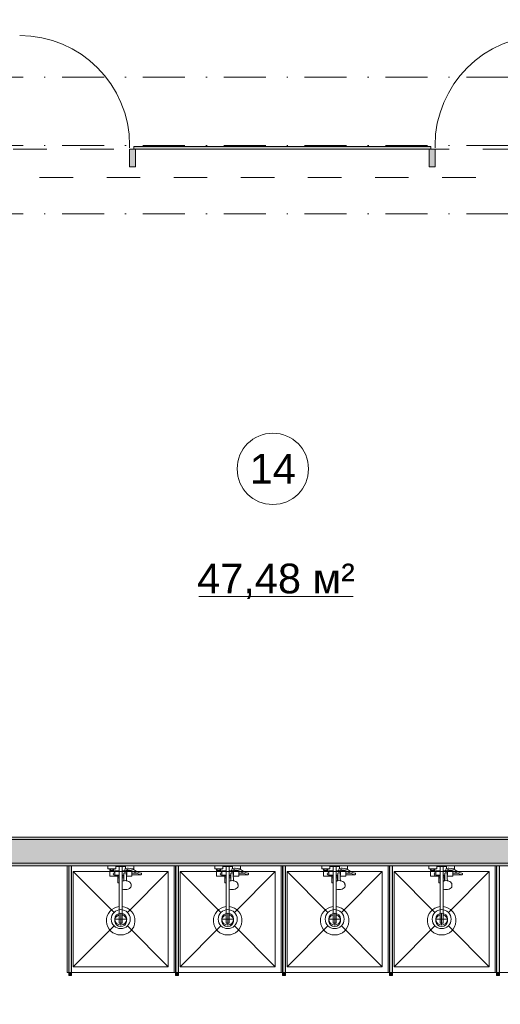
# Model space of a CAD drawing. Header units: millimetres. Extents: x 0 to 1184, y 0 to 836.
# Tile 40 of 61: x 734 to 775, y 287 to 370. Entities that reach past the tile are written whole.
import ezdxf
from ezdxf.xclip import XClip

# ---------------------------------------------------------------- set-up
doc = ezdxf.new("R2010")
doc.units = ezdxf.units.MM
doc.header["$MEASUREMENT"] = 0
doc.header["$XCLIPFRAME"] = 0
doc.linetypes.add('Штриховая', pattern=[5.644444, 2.822222, -2.822222])
doc.linetypes.add('Штрихпунктирная', pattern=[6.702778, 3.527778, -1.763889, 0, -1.411111])
for name, color, linetype in [('Интерьер - Оборудование', 7, 'Continuous'), ('Интерьер - Сантехника', 7, 'Continuous'), ('Конструктив - Навесные Стены', 7, 'Continuous'), ('Конструктив - Стены Блок 200 нов', 7, 'Continuous'), ('Элемент Модели - Зона', 7, 'Continuous'), ('Элемент Модели - Оси', 7, 'Continuous')]:
    doc.layers.add(name, color=color, linetype=linetype)
doc.styles.add('СГЕНЕРИР_СТИЛЬ_3', font='txt')

# ---------------------------------------------------------------- blocks, each defined once
blk = doc.blocks.new('Чертеж_4_4', base_point=(-278.479, 89.564))
at = {"layer": 'Интерьер - Оборудование', "linetype": 'Continuous', "lineweight": 0, "true_color": 0x000000}
for points in [[(738.788, 298.965), (738.548, 298.965), (738.548, 289.965), (738.788, 289.965)], [(747.788, 298.965), (747.548, 298.965), (747.548, 289.965), (747.788, 289.965)], [(756.788, 298.965), (756.548, 298.965), (756.548, 289.965), (756.788, 289.965)], [(765.788, 298.965), (765.548, 298.965), (765.548, 289.965), (765.788, 289.965)], [(774.788, 298.965), (774.548, 298.965), (774.548, 289.965), (774.788, 289.965)]]:
    blk.add_hatch(color=18, dxfattribs=at).paths.add_polyline_path(points)
at = {"layer": 'Интерьер - Оборудование', "linetype": 'Continuous', "lineweight": 0, "true_color": 0x666666}
for points in [[(738.793, 289.715), (738.793, 289.965), (738.543, 289.965), (738.543, 289.715)], [(747.793, 289.715), (747.793, 289.965), (747.543, 289.965), (747.543, 289.715)], [(756.793, 289.715), (756.793, 289.965), (756.543, 289.965), (756.543, 289.715)], [(765.793, 289.715), (765.793, 289.965), (765.543, 289.965), (765.543, 289.715)], [(774.793, 289.715), (774.793, 289.965), (774.543, 289.965), (774.543, 289.715)]]:
    blk.add_hatch(color=251, dxfattribs=at).paths.add_polyline_path(points)
at = {"layer": 'Конструктив - Навесные Стены', "linetype": 'Continuous', "lineweight": 0, "true_color": 0x000000}
for points in [[(743.671, 357.764), (744.171, 357.764), (744.171, 359.264), (743.671, 359.264)], [(744.021, 359.464), (744.021, 359.264), (769.021, 359.264), (769.021, 359.464)], [(768.871, 357.764), (769.371, 357.764), (769.371, 359.264), (768.871, 359.264)]]:
    blk.add_hatch(color=18, dxfattribs=at).paths.add_polyline_path(points)
at = {"layer": 'Конструктив - Стены Блок 200 нов', "linetype": 'Continuous', "lineweight": 0, "true_color": 0x000000}
for points in [[(798.321, 301.365), (714.721, 301.365), (714.721, 301.165), (798.321, 301.165)], [(798.521, 301.165), (714.721, 301.165), (714.721, 299.165), (798.521, 299.165)], [(714.721, 298.965), (817.923, 298.965), (817.923, 299.165), (714.721, 299.165)]]:
    blk.add_hatch(color=18, dxfattribs=at).paths.add_polyline_path(points)
at = {"layer": 'Интерьер - Оборудование', "color": 7, "linetype": 'Continuous', "lineweight": 15}
for p, q in [((738.543, 289.965), (738.543, 298.965)), ((738.543, 298.965), (738.548, 298.965)), ((738.793, 298.965), (738.788, 298.965)), ((738.793, 289.965), (738.793, 298.965)), ((741.993, 298.705), (742.353, 298.705)), ((742.033, 298.565), (742.313, 298.565)), ((742.033, 298.485), (742.313, 298.485)), ((742.083, 298.705), (742.083, 298.565)), ((742.263, 298.705), (742.263, 298.565)), ((742.423, 298.485), (742.423, 298.165)), ((742.803, 298.885), (743.043, 298.885)), ((742.803, 298.525), (742.803, 297.515)), ((743.043, 296.995), (743.043, 298.525)), ((743.188, 297.875), (743.193, 298.297)), ((743.193, 298.297), (743.195, 298.313)), ((743.195, 298.313), (743.202, 298.329)), ((743.202, 298.329), (743.213, 298.342)), ((743.213, 298.342), (743.228, 298.352)), ((743.228, 298.352), (743.243, 298.357)), ((743.367, 298.525), (743.229, 298.525)), ((743.267, 298.369), (743.243, 298.358)), ((743.243, 298.358), (743.243, 298.357)), ((743.243, 298.357), (743.245, 298.358)), ((743.245, 298.358), (743.263, 298.36)), ((743.263, 298.36), (743.323, 298.36)), ((743.293, 298.373), (743.267, 298.369)), ((743.319, 298.369), (743.293, 298.373)), ((743.343, 298.358), (743.319, 298.369)), ((743.323, 298.36), (743.341, 298.358)), ((743.338, 298.735), (743.333, 298.733)), ((743.35, 298.738), (743.338, 298.735)), ((743.341, 298.358), (743.343, 298.357)), ((743.343, 298.358), (743.343, 298.357)), ((743.343, 298.357), (743.358, 298.352)), ((743.482, 298.76), (743.35, 298.738)), ((743.358, 298.352), (743.372, 298.342)), ((743.372, 298.342), (743.384, 298.329)), ((743.384, 298.329), (743.391, 298.313)), ((743.391, 298.313), (743.393, 298.297)), ((743.395, 298.085), (743.393, 298.297)), ((743.423, 298.165), (743.423, 298.485)), ((743.423, 298.445), (743.423, 298.472)), ((743.423, 298.414), (743.423, 298.445)), ((743.423, 298.38), (743.423, 298.414)), ((743.495, 298.76), (743.482, 298.76)), ((743.506, 298.627), (743.491, 298.629)), ((743.54, 298.752), (743.495, 298.76)), ((743.698, 298.59), (743.506, 298.627)), ((743.533, 298.565), (743.583, 298.565)), ((743.813, 298.485), (743.533, 298.485)), ((743.733, 298.715), (743.54, 298.752)), ((743.583, 298.612), (743.583, 298.565)), ((743.583, 298.565), (743.763, 298.565)), ((743.813, 298.549), (743.698, 298.59)), ((743.853, 298.672), (743.733, 298.715)), ((743.744, 298.71), (743.744, 298.71)), ((743.76, 298.705), (743.853, 298.705)), ((743.763, 298.567), (743.763, 298.565)), ((743.763, 298.565), (743.767, 298.565)), ((743.853, 298.33), (743.853, 298.2)), ((744.457, 298.248), (744.267, 298.33)), ((744.593, 298.203), (744.457, 298.248)), ((747.543, 289.965), (747.543, 298.965)), ((747.543, 298.965), (747.548, 298.965)), ((747.793, 298.965), (747.788, 298.965)), ((747.793, 289.965), (747.793, 298.965)), ((750.993, 298.705), (751.353, 298.705)), ((751.033, 298.565), (751.313, 298.565)), ((751.033, 298.485), (751.313, 298.485)), ((751.083, 298.705), (751.083, 298.565)), ((751.263, 298.705), (751.263, 298.565)), ((751.423, 298.485), (751.423, 298.165)), ((751.803, 298.885), (752.043, 298.885)), ((751.803, 298.525), (751.803, 297.515)), ((752.043, 296.995), (752.043, 298.525)), ((752.188, 297.875), (752.193, 298.297)), ((752.193, 298.297), (752.195, 298.313)), ((752.195, 298.313), (752.202, 298.329)), ((752.202, 298.329), (752.213, 298.342)), ((752.213, 298.342), (752.228, 298.352)), ((752.228, 298.352), (752.243, 298.357)), ((752.367, 298.525), (752.229, 298.525)), ((752.267, 298.369), (752.243, 298.358)), ((752.243, 298.358), (752.243, 298.357)), ((752.243, 298.357), (752.245, 298.358)), ((752.245, 298.358), (752.263, 298.36)), ((752.263, 298.36), (752.323, 298.36)), ((752.293, 298.373), (752.267, 298.369)), ((752.319, 298.369), (752.293, 298.373)), ((752.343, 298.358), (752.319, 298.369)), ((752.323, 298.36), (752.341, 298.358)), ((752.338, 298.735), (752.333, 298.733)), ((752.35, 298.738), (752.338, 298.735)), ((752.341, 298.358), (752.343, 298.357)), ((752.343, 298.358), (752.343, 298.357)), ((752.343, 298.357), (752.358, 298.352)), ((752.482, 298.76), (752.35, 298.738)), ((752.358, 298.352), (752.372, 298.342)), ((752.372, 298.342), (752.384, 298.329)), ((752.384, 298.329), (752.391, 298.313)), ((752.391, 298.313), (752.393, 298.297)), ((752.395, 298.085), (752.393, 298.297)), ((752.423, 298.165), (752.423, 298.485)), ((752.423, 298.445), (752.423, 298.472)), ((752.423, 298.414), (752.423, 298.445)), ((752.423, 298.38), (752.423, 298.414)), ((752.495, 298.76), (752.482, 298.76)), ((752.506, 298.627), (752.491, 298.629)), ((752.54, 298.752), (752.495, 298.76)), ((752.698, 298.59), (752.506, 298.627)), ((752.533, 298.565), (752.583, 298.565)), ((752.813, 298.485), (752.533, 298.485)), ((752.733, 298.715), (752.54, 298.752)), ((752.583, 298.612), (752.583, 298.565)), ((752.583, 298.565), (752.763, 298.565)), ((752.813, 298.549), (752.698, 298.59)), ((752.853, 298.672), (752.733, 298.715)), ((752.744, 298.71), (752.744, 298.71)), ((752.76, 298.705), (752.853, 298.705)), ((752.763, 298.567), (752.763, 298.565)), ((752.763, 298.565), (752.767, 298.565)), ((752.853, 298.33), (752.853, 298.2)), ((753.457, 298.248), (753.267, 298.33)), ((753.593, 298.203), (753.457, 298.248)), ((756.543, 289.965), (756.543, 298.965)), ((756.543, 298.965), (756.548, 298.965)), ((756.793, 298.965), (756.788, 298.965)), ((756.793, 289.965), (756.793, 298.965)), ((759.993, 298.705), (760.353, 298.705)), ((760.033, 298.565), (760.313, 298.565)), ((760.033, 298.485), (760.313, 298.485)), ((760.083, 298.705), (760.083, 298.565)), ((760.263, 298.705), (760.263, 298.565)), ((760.423, 298.485), (760.423, 298.165)), ((760.803, 298.885), (761.043, 298.885)), ((760.803, 298.525), (760.803, 297.515)), ((761.043, 296.995), (761.043, 298.525)), ((761.188, 297.875), (761.193, 298.297)), ((761.193, 298.297), (761.195, 298.313)), ((761.195, 298.313), (761.202, 298.329)), ((761.202, 298.329), (761.213, 298.342)), ((761.213, 298.342), (761.228, 298.352)), ((761.228, 298.352), (761.243, 298.357)), ((761.367, 298.525), (761.229, 298.525)), ((761.267, 298.369), (761.243, 298.358)), ((761.243, 298.358), (761.243, 298.357)), ((761.243, 298.357), (761.245, 298.358)), ((761.245, 298.358), (761.263, 298.36)), ((761.263, 298.36), (761.323, 298.36)), ((761.293, 298.373), (761.267, 298.369)), ((761.319, 298.369), (761.293, 298.373)), ((761.343, 298.358), (761.319, 298.369)), ((761.323, 298.36), (761.341, 298.358)), ((761.338, 298.735), (761.333, 298.733)), ((761.35, 298.738), (761.338, 298.735)), ((761.341, 298.358), (761.343, 298.357)), ((761.343, 298.358), (761.343, 298.357)), ((761.343, 298.357), (761.358, 298.352)), ((761.482, 298.76), (761.35, 298.738)), ((761.358, 298.352), (761.372, 298.342)), ((761.372, 298.342), (761.384, 298.329)), ((761.384, 298.329), (761.391, 298.313)), ((761.391, 298.313), (761.393, 298.297)), ((761.395, 298.085), (761.393, 298.297)), ((761.423, 298.165), (761.423, 298.485)), ((761.423, 298.445), (761.423, 298.472)), ((761.423, 298.414), (761.423, 298.445)), ((761.423, 298.38), (761.423, 298.414)), ((761.495, 298.76), (761.482, 298.76)), ((761.506, 298.627), (761.491, 298.629)), ((761.54, 298.752), (761.495, 298.76)), ((761.698, 298.59), (761.506, 298.627)), ((761.533, 298.565), (761.583, 298.565)), ((761.813, 298.485), (761.533, 298.485)), ((761.733, 298.715), (761.54, 298.752)), ((761.583, 298.612), (761.583, 298.565)), ((761.583, 298.565), (761.763, 298.565)), ((761.813, 298.549), (761.698, 298.59)), ((761.853, 298.672), (761.733, 298.715)), ((761.744, 298.71), (761.744, 298.71)), ((761.76, 298.705), (761.853, 298.705)), ((761.763, 298.567), (761.763, 298.565)), ((761.763, 298.565), (761.767, 298.565)), ((761.853, 298.33), (761.853, 298.2)), ((762.457, 298.248), (762.267, 298.33)), ((762.593, 298.203), (762.457, 298.248)), ((765.543, 289.965), (765.543, 298.965)), ((765.543, 298.965), (765.548, 298.965)), ((765.793, 298.965), (765.788, 298.965)), ((765.793, 289.965), (765.793, 298.965)), ((768.993, 298.705), (769.353, 298.705)), ((769.033, 298.565), (769.313, 298.565)), ((769.033, 298.485), (769.313, 298.485)), ((769.083, 298.705), (769.083, 298.565)), ((769.263, 298.705), (769.263, 298.565)), ((769.423, 298.485), (769.423, 298.165)), ((769.803, 298.885), (770.043, 298.885)), ((769.803, 298.525), (769.803, 297.515)), ((770.043, 296.995), (770.043, 298.525)), ((770.188, 297.875), (770.193, 298.297)), ((770.193, 298.297), (770.195, 298.313)), ((770.195, 298.313), (770.202, 298.329)), ((770.202, 298.329), (770.213, 298.342)), ((770.213, 298.342), (770.228, 298.352)), ((770.228, 298.352), (770.243, 298.357)), ((770.367, 298.525), (770.229, 298.525)), ((770.267, 298.369), (770.243, 298.358)), ((770.243, 298.358), (770.243, 298.357)), ((770.243, 298.357), (770.245, 298.358)), ((770.245, 298.358), (770.263, 298.36)), ((770.263, 298.36), (770.323, 298.36)), ((770.293, 298.373), (770.267, 298.369)), ((770.319, 298.369), (770.293, 298.373)), ((770.343, 298.358), (770.319, 298.369)), ((770.323, 298.36), (770.341, 298.358)), ((770.338, 298.735), (770.333, 298.733)), ((770.35, 298.738), (770.338, 298.735)), ((770.341, 298.358), (770.343, 298.357)), ((770.343, 298.358), (770.343, 298.357)), ((770.343, 298.357), (770.358, 298.352)), ((770.482, 298.76), (770.35, 298.738)), ((770.358, 298.352), (770.372, 298.342)), ((770.372, 298.342), (770.384, 298.329)), ((770.384, 298.329), (770.391, 298.313)), ((770.391, 298.313), (770.393, 298.297)), ((770.395, 298.085), (770.393, 298.297)), ((770.423, 298.165), (770.423, 298.485)), ((770.423, 298.445), (770.423, 298.472)), ((770.423, 298.414), (770.423, 298.445)), ((770.423, 298.38), (770.423, 298.414)), ((770.495, 298.76), (770.482, 298.76)), ((770.506, 298.627), (770.491, 298.629)), ((770.54, 298.752), (770.495, 298.76)), ((770.698, 298.59), (770.506, 298.627)), ((770.533, 298.565), (770.583, 298.565)), ((770.813, 298.485), (770.533, 298.485)), ((770.733, 298.715), (770.54, 298.752)), ((770.583, 298.612), (770.583, 298.565)), ((770.583, 298.565), (770.763, 298.565)), ((770.813, 298.549), (770.698, 298.59)), ((770.853, 298.672), (770.733, 298.715)), ((770.744, 298.71), (770.744, 298.71)), ((770.76, 298.705), (770.853, 298.705)), ((770.763, 298.567), (770.763, 298.565)), ((770.763, 298.565), (770.767, 298.565)), ((770.853, 298.33), (770.853, 298.2)), ((771.457, 298.248), (771.267, 298.33)), ((771.593, 298.203), (771.457, 298.248)), ((774.543, 289.965), (774.543, 298.965)), ((774.543, 298.965), (774.548, 298.965)), ((774.793, 298.965), (774.788, 298.965)), ((774.793, 289.965), (774.793, 298.965)), ((742.423, 298.165), (742.803, 298.165)), ((742.673, 298.085), (742.803, 298.085)), ((742.673, 297.935), (742.803, 297.935)), ((743.191, 298.165), (743.043, 298.165)), ((743.19, 298.085), (743.043, 298.085)), ((743.173, 297.935), (743.043, 297.935)), ((743.043, 297.682), (743.043, 297.682)), ((743.065, 297.663), (743.043, 297.653)), ((743.043, 297.541), (743.043, 297.542)), ((743.117, 297.677), (743.065, 297.663)), ((743.202, 297.697), (743.117, 297.677)), ((743.173, 298.085), (743.173, 297.69)), ((743.183, 297.692), (743.188, 297.875)), ((743.293, 297.704), (743.202, 297.697)), ((743.384, 297.697), (743.293, 297.704)), ((743.403, 297.692), (743.384, 297.697)), ((743.423, 298.165), (743.394, 298.165)), ((744.593, 298.203), (744.613, 298.2)), ((751.423, 298.165), (751.803, 298.165)), ((751.673, 298.085), (751.803, 298.085)), ((751.673, 297.935), (751.803, 297.935)), ((752.191, 298.165), (752.043, 298.165)), ((752.19, 298.085), (752.043, 298.085)), ((752.173, 297.935), (752.043, 297.935)), ((752.043, 297.682), (752.043, 297.682)), ((752.065, 297.663), (752.043, 297.653)), ((752.043, 297.541), (752.043, 297.542)), ((752.117, 297.677), (752.065, 297.663)), ((752.202, 297.697), (752.117, 297.677)), ((752.173, 298.085), (752.173, 297.69)), ((752.183, 297.692), (752.188, 297.875)), ((752.293, 297.704), (752.202, 297.697)), ((752.384, 297.697), (752.293, 297.704)), ((752.403, 297.692), (752.384, 297.697)), ((752.423, 298.165), (752.394, 298.165)), ((753.593, 298.203), (753.613, 298.2)), ((760.423, 298.165), (760.803, 298.165)), ((760.673, 298.085), (760.803, 298.085)), ((760.673, 297.935), (760.803, 297.935)), ((761.191, 298.165), (761.043, 298.165)), ((761.19, 298.085), (761.043, 298.085)), ((761.173, 297.935), (761.043, 297.935)), ((761.043, 297.682), (761.043, 297.682)), ((761.065, 297.663), (761.043, 297.653)), ((761.043, 297.541), (761.043, 297.542)), ((761.117, 297.677), (761.065, 297.663)), ((761.202, 297.697), (761.117, 297.677)), ((761.173, 298.085), (761.173, 297.69)), ((761.183, 297.692), (761.188, 297.875)), ((761.293, 297.704), (761.202, 297.697)), ((761.384, 297.697), (761.293, 297.704)), ((761.403, 297.692), (761.384, 297.697)), ((761.423, 298.165), (761.394, 298.165)), ((762.593, 298.203), (762.613, 298.2)), ((769.423, 298.165), (769.803, 298.165)), ((769.673, 298.085), (769.803, 298.085)), ((769.673, 297.935), (769.803, 297.935)), ((770.191, 298.165), (770.043, 298.165)), ((770.19, 298.085), (770.043, 298.085)), ((770.173, 297.935), (770.043, 297.935)), ((770.043, 297.682), (770.043, 297.682)), ((770.065, 297.663), (770.043, 297.653)), ((770.043, 297.541), (770.043, 297.542)), ((770.117, 297.677), (770.065, 297.663)), ((770.202, 297.697), (770.117, 297.677)), ((770.173, 298.085), (770.173, 297.69)), ((770.183, 297.692), (770.188, 297.875)), ((770.293, 297.704), (770.202, 297.697)), ((770.384, 297.697), (770.293, 297.704)), ((770.403, 297.692), (770.384, 297.697)), ((770.423, 298.165), (770.394, 298.165)), ((771.593, 298.203), (771.613, 298.2)), ((742.803, 295.529), (742.803, 294.115)), ((743.043, 295.529), (743.043, 294.115)), ((751.803, 295.529), (751.803, 294.115)), ((752.043, 295.529), (752.043, 294.115)), ((760.803, 295.529), (760.803, 294.115)), ((761.043, 295.529), (761.043, 294.115)), ((769.803, 295.529), (769.803, 294.115)), ((770.043, 295.529), (770.043, 294.115)), ((742.803, 294.115), (743.043, 294.115)), ((751.803, 294.115), (752.043, 294.115)), ((760.803, 294.115), (761.043, 294.115)), ((769.803, 294.115), (770.043, 294.115)), ((738.548, 289.965), (738.543, 289.965)), ((738.788, 289.965), (738.793, 289.965)), ((747.548, 289.965), (747.543, 289.965)), ((747.788, 289.965), (747.793, 289.965)), ((756.548, 289.965), (756.543, 289.965)), ((756.788, 289.965), (756.793, 289.965)), ((765.548, 289.965), (765.543, 289.965)), ((765.788, 289.965), (765.793, 289.965)), ((774.548, 289.965), (774.543, 289.965)), ((774.788, 289.965), (774.793, 289.965))]:
    blk.add_line(p, q, dxfattribs=at)
at = {"layer": 'Интерьер - Оборудование', "color": 7, "linetype": 'Continuous', "lineweight": 15, "flags": 128}
for points in [[(738.788, 298.965), (738.548, 298.965), (738.548, 289.965), (738.788, 289.965)], [(743.423, 298.525), (743.367, 298.525), (743.405, 298.615), (743.491, 298.629), (743.493, 298.565), (743.533, 298.565), (743.533, 298.485), (743.423, 298.485)], [(743.813, 298.485), (743.813, 298.549), (743.992, 298.485), (744.253, 298.336), (744.267, 298.33), (743.853, 298.33), (743.853, 298.485)], [(747.788, 298.965), (747.548, 298.965), (747.548, 289.965), (747.788, 289.965)], [(752.423, 298.525), (752.367, 298.525), (752.405, 298.615), (752.491, 298.629), (752.493, 298.565), (752.533, 298.565), (752.533, 298.485), (752.423, 298.485)], [(752.813, 298.485), (752.813, 298.549), (752.992, 298.485), (753.253, 298.336), (753.267, 298.33), (752.853, 298.33), (752.853, 298.485)], [(756.788, 298.965), (756.548, 298.965), (756.548, 289.965), (756.788, 289.965)], [(761.423, 298.525), (761.367, 298.525), (761.405, 298.615), (761.491, 298.629), (761.493, 298.565), (761.533, 298.565), (761.533, 298.485), (761.423, 298.485)], [(761.813, 298.485), (761.813, 298.549), (761.992, 298.485), (762.253, 298.336), (762.267, 298.33), (761.853, 298.33), (761.853, 298.485)], [(765.788, 298.965), (765.548, 298.965), (765.548, 289.965), (765.788, 289.965)], [(770.423, 298.525), (770.367, 298.525), (770.405, 298.615), (770.491, 298.629), (770.493, 298.565), (770.533, 298.565), (770.533, 298.485), (770.423, 298.485)], [(770.813, 298.485), (770.813, 298.549), (770.992, 298.485), (771.253, 298.336), (771.267, 298.33), (770.853, 298.33), (770.853, 298.485)], [(774.788, 298.965), (774.548, 298.965), (774.548, 289.965), (774.788, 289.965)], [(738.793, 289.715), (738.793, 289.965), (738.543, 289.965), (738.543, 289.715)], [(747.793, 289.715), (747.793, 289.965), (747.543, 289.965), (747.543, 289.715)], [(756.793, 289.715), (756.793, 289.965), (756.543, 289.965), (756.543, 289.715)], [(765.793, 289.715), (765.793, 289.965), (765.543, 289.965), (765.543, 289.715)], [(774.793, 289.715), (774.793, 289.965), (774.543, 289.965), (774.543, 289.715)]]:
    blk.add_lwpolyline(points, close=True, dxfattribs=at)
for points in [[(742.803, 295.529, 19.949874), (743.043, 295.529), (743.043, 296.995), (743.163, 296.966), (743.293, 296.956), (743.422, 296.966), (743.543, 296.995), (743.646, 297.04), (743.726, 297.1), (743.776, 297.169), (743.793, 297.243), (743.793, 297.35), (743.788, 297.381), (743.771, 297.455), (743.756, 297.482), (743.709, 297.549), (743.688, 297.567), (743.615, 297.621), (743.521, 297.663), (743.469, 297.677), (743.403, 297.692), (743.398, 297.875), (743.395, 298.085), (743.853, 298.085), (743.853, 298.2), (744.613, 298.2, 0.853753), (744.633, 298.327), (744.505, 298.369), (744.312, 298.452), (744.046, 298.604), (743.853, 298.672), (743.853, 298.705), (744.013, 298.705), (744.013, 298.965), (743.333, 298.965), (743.333, 298.733), (743.316, 298.723), (743.308, 298.714), (743.301, 298.703), (743.227, 298.525), (743.043, 298.525), (743.043, 298.885), (743.323, 298.885), (743.323, 298.965), (742.523, 298.965), (742.523, 298.885), (742.803, 298.885), (742.803, 298.525), (742.423, 298.525), (742.423, 298.485), (742.313, 298.485), (742.313, 298.565), (742.353, 298.565), (742.353, 298.705), (742.513, 298.705), (742.513, 298.965), (741.833, 298.965), (741.833, 298.705), (741.993, 298.705), (741.993, 298.565), (742.033, 298.565), (742.033, 298.485), (741.993, 298.485), (741.993, 298.085), (742.673, 298.085), (742.673, 297.515), (742.695, 297.515), (742.719, 297.515), (742.752, 297.515), (742.792, 297.515), (742.803, 297.515)], [(751.803, 295.529, 19.949874), (752.043, 295.529), (752.043, 296.995), (752.163, 296.966), (752.293, 296.956), (752.422, 296.966), (752.543, 296.995), (752.646, 297.04), (752.726, 297.1), (752.776, 297.169), (752.793, 297.243), (752.793, 297.35), (752.788, 297.381), (752.771, 297.455), (752.756, 297.482), (752.709, 297.549), (752.688, 297.567), (752.615, 297.621), (752.521, 297.663), (752.469, 297.677), (752.403, 297.692), (752.398, 297.875), (752.395, 298.085), (752.853, 298.085), (752.853, 298.2), (753.613, 298.2, 0.853753), (753.633, 298.327), (753.505, 298.369), (753.312, 298.452), (753.046, 298.604), (752.853, 298.672), (752.853, 298.705), (753.013, 298.705), (753.013, 298.965), (752.333, 298.965), (752.333, 298.733), (752.316, 298.723), (752.308, 298.714), (752.301, 298.703), (752.227, 298.525), (752.043, 298.525), (752.043, 298.885), (752.323, 298.885), (752.323, 298.965), (751.523, 298.965), (751.523, 298.885), (751.803, 298.885), (751.803, 298.525), (751.423, 298.525), (751.423, 298.485), (751.313, 298.485), (751.313, 298.565), (751.353, 298.565), (751.353, 298.705), (751.513, 298.705), (751.513, 298.965), (750.833, 298.965), (750.833, 298.705), (750.993, 298.705), (750.993, 298.565), (751.033, 298.565), (751.033, 298.485), (750.993, 298.485), (750.993, 298.085), (751.673, 298.085), (751.673, 297.515), (751.695, 297.515), (751.719, 297.515), (751.752, 297.515), (751.792, 297.515), (751.803, 297.515)], [(760.803, 295.529, 19.949874), (761.043, 295.529), (761.043, 296.995), (761.163, 296.966), (761.293, 296.956), (761.422, 296.966), (761.543, 296.995), (761.646, 297.04), (761.726, 297.1), (761.776, 297.169), (761.793, 297.243), (761.793, 297.35), (761.788, 297.381), (761.771, 297.455), (761.756, 297.482), (761.709, 297.549), (761.688, 297.567), (761.615, 297.621), (761.521, 297.663), (761.469, 297.677), (761.403, 297.692), (761.398, 297.875), (761.395, 298.085), (761.853, 298.085), (761.853, 298.2), (762.613, 298.2, 0.853753), (762.633, 298.327), (762.505, 298.369), (762.312, 298.452), (762.046, 298.604), (761.853, 298.672), (761.853, 298.705), (762.013, 298.705), (762.013, 298.965), (761.333, 298.965), (761.333, 298.733), (761.316, 298.723), (761.308, 298.714), (761.301, 298.703), (761.227, 298.525), (761.043, 298.525), (761.043, 298.885), (761.323, 298.885), (761.323, 298.965), (760.523, 298.965), (760.523, 298.885), (760.803, 298.885), (760.803, 298.525), (760.423, 298.525), (760.423, 298.485), (760.313, 298.485), (760.313, 298.565), (760.353, 298.565), (760.353, 298.705), (760.513, 298.705), (760.513, 298.965), (759.833, 298.965), (759.833, 298.705), (759.993, 298.705), (759.993, 298.565), (760.033, 298.565), (760.033, 298.485), (759.993, 298.485), (759.993, 298.085), (760.673, 298.085), (760.673, 297.515), (760.695, 297.515), (760.719, 297.515), (760.752, 297.515), (760.792, 297.515), (760.803, 297.515)], [(769.803, 295.529, 19.949874), (770.043, 295.529), (770.043, 296.995), (770.163, 296.966), (770.293, 296.956), (770.422, 296.966), (770.543, 296.995), (770.646, 297.04), (770.726, 297.1), (770.776, 297.169), (770.793, 297.243), (770.793, 297.35), (770.788, 297.381), (770.771, 297.455), (770.756, 297.482), (770.709, 297.549), (770.688, 297.567), (770.615, 297.621), (770.521, 297.663), (770.469, 297.677), (770.403, 297.692), (770.398, 297.875), (770.395, 298.085), (770.853, 298.085), (770.853, 298.2), (771.613, 298.2, 0.853753), (771.633, 298.327), (771.505, 298.369), (771.312, 298.452), (771.046, 298.604), (770.853, 298.672), (770.853, 298.705), (771.013, 298.705), (771.013, 298.965), (770.333, 298.965), (770.333, 298.733), (770.316, 298.723), (770.308, 298.714), (770.301, 298.703), (770.227, 298.525), (770.043, 298.525), (770.043, 298.885), (770.323, 298.885), (770.323, 298.965), (769.523, 298.965), (769.523, 298.885), (769.803, 298.885), (769.803, 298.525), (769.423, 298.525), (769.423, 298.485), (769.313, 298.485), (769.313, 298.565), (769.353, 298.565), (769.353, 298.705), (769.513, 298.705), (769.513, 298.965), (768.833, 298.965), (768.833, 298.705), (768.993, 298.705), (768.993, 298.565), (769.033, 298.565), (769.033, 298.485), (768.993, 298.485), (768.993, 298.085), (769.673, 298.085), (769.673, 297.515), (769.695, 297.515), (769.719, 297.515), (769.752, 297.515), (769.792, 297.515), (769.803, 297.515)]]:
    blk.add_lwpolyline(points, format="xyb", close=True, dxfattribs=at)
at = {"layer": 'Интерьер - Оборудование', "color": 7, "linetype": 'Continuous', "lineweight": 15}
for centre, radius, start, end in [((742.378, 298.265), 0.09, 60, 300), ((751.378, 298.265), 0.09, 60, 300), ((760.378, 298.265), 0.09, 60, 300), ((769.378, 298.265), 0.09, 60, 300), ((742.923, 294.335), 0.5, 103.88654, 76.11346), ((751.923, 294.335), 0.5, 103.88654, 76.11346), ((760.923, 294.335), 0.5, 103.88654, 76.11346), ((769.923, 294.335), 0.5, 103.88654, 76.11346)]:
    blk.add_arc(centre, radius, start, end, dxfattribs=at)
at = {"layer": 'Интерьер - Сантехника', "color": 7, "linetype": 'Continuous', "lineweight": 15}
for p, q in [((738.923, 298.465), (738.923, 290.465)), ((746.923, 298.465), (738.923, 298.465)), ((738.923, 298.465), (742.357, 295.031)), ((746.923, 298.465), (743.489, 295.031)), ((746.923, 290.465), (746.923, 298.465)), ((747.923, 298.465), (747.923, 290.465)), ((755.923, 298.465), (747.923, 298.465)), ((747.923, 298.465), (751.357, 295.031)), ((755.923, 298.465), (752.489, 295.031)), ((755.923, 290.465), (755.923, 298.465)), ((756.923, 298.465), (756.923, 290.465)), ((764.923, 298.465), (756.923, 298.465)), ((756.923, 298.465), (760.357, 295.031)), ((764.923, 298.465), (761.489, 295.031)), ((764.923, 290.465), (764.923, 298.465)), ((765.923, 298.465), (765.923, 290.465)), ((773.923, 298.465), (765.923, 298.465)), ((765.923, 298.465), (769.357, 295.031)), ((773.923, 298.465), (770.489, 295.031)), ((773.923, 290.465), (773.923, 298.465)), ((742.923, 293.965), (742.923, 294.965)), ((751.923, 293.965), (751.923, 294.965)), ((760.923, 293.965), (760.923, 294.965)), ((769.923, 293.965), (769.923, 294.965)), ((742.423, 294.465), (743.423, 294.465)), ((751.423, 294.465), (752.423, 294.465)), ((760.423, 294.465), (761.423, 294.465)), ((769.423, 294.465), (770.423, 294.465)), ((738.923, 290.465), (742.357, 293.9)), ((746.923, 290.465), (743.489, 293.9)), ((747.923, 290.465), (751.357, 293.9)), ((755.923, 290.465), (752.489, 293.9)), ((756.923, 290.465), (760.357, 293.9)), ((764.923, 290.465), (761.489, 293.9)), ((765.923, 290.465), (769.357, 293.9)), ((773.923, 290.465), (770.489, 293.9)), ((738.923, 290.465), (746.923, 290.465)), ((747.923, 290.465), (755.923, 290.465)), ((756.923, 290.465), (764.923, 290.465)), ((765.923, 290.465), (773.923, 290.465))]:
    blk.add_line(p, q, dxfattribs=at)
at = {"layer": 'Интерьер - Сантехника', "color": 7, "linetype": 'Continuous', "lineweight": 15, "flags": 128}
for points in [[(738.423, 289.965), (747.423, 289.965), (747.423, 298.965), (738.423, 298.965)], [(747.423, 289.965), (756.423, 289.965), (756.423, 298.965), (747.423, 298.965)], [(756.423, 289.965), (765.423, 289.965), (765.423, 298.965), (756.423, 298.965)], [(765.423, 289.965), (774.423, 289.965), (774.423, 298.965), (765.423, 298.965)], [(774.423, 289.965), (783.423, 289.965), (783.423, 298.965), (774.423, 298.965)]]:
    blk.add_lwpolyline(points, close=True, dxfattribs=at)
at = {"layer": 'Интерьер - Сантехника', "color": 7, "linetype": 'Continuous', "lineweight": 15}
for centre, radius in [((742.923, 294.465), 0.8), ((742.923, 294.465), 0.5), ((751.923, 294.465), 0.8), ((751.923, 294.465), 0.5), ((760.923, 294.465), 0.8), ((760.923, 294.465), 0.5), ((769.923, 294.465), 0.8), ((769.923, 294.465), 0.5)]:
    blk.add_circle(centre, radius, dxfattribs=at)
at = {"layer": 'Конструктив - Навесные Стены', "color": 7, "linetype": 'Continuous', "lineweight": 15}
for p, q in [((743.671, 359.264), (743.671, 357.764)), ((744.171, 359.264), (743.671, 359.264)), ((744.171, 359.264), (744.171, 357.764)), ((768.871, 359.264), (768.871, 357.764)), ((769.371, 359.264), (768.871, 359.264)), ((769.371, 359.264), (769.371, 357.764)), ((744.171, 357.764), (743.671, 357.764)), ((769.371, 357.764), (768.871, 357.764))]:
    blk.add_line(p, q, dxfattribs=at)
at = {"layer": 'Конструктив - Навесные Стены', "color": 7, "linetype": 'Continuous', "lineweight": 15, "flags": 128}
blk.add_lwpolyline([(744.021, 359.464), (744.021, 359.264), (769.021, 359.264), (769.021, 359.464)], close=True, dxfattribs=at)
at = {"layer": 'Конструктив - Стены Блок 200 нов', "color": 251, "linetype": 'Continuous', "lineweight": 20, "true_color": 0x575757}
for p, q in [((798.521, 301.165), (714.721, 301.165)), ((714.721, 299.165), (798.521, 299.165))]:
    blk.add_line(p, q, dxfattribs=at)
at = {"layer": 'Конструктив - Стены Блок 200 нов', "color": 251, "linetype": 'Continuous', "lineweight": 20, "true_color": 0x575757, "flags": 128}
for points in [[(798.321, 301.365), (714.721, 301.365)], [(714.721, 298.965), (817.923, 298.965)]]:
    blk.add_lwpolyline(points, dxfattribs=at)
at = {"layer": 'Элемент Модели - Зона', "color": 7, "linetype": 'Continuous', "lineweight": 15}
for p, q in [((743.671, 359.564), (743.671, 359.364)), ((743.671, 359.364), (743.671, 359.564)), ((769.371, 359.564), (769.371, 359.364)), ((769.371, 359.364), (769.371, 359.564)), ((749.486, 321.604), (762.492, 321.604))]:
    blk.add_line(p, q, dxfattribs=at)
at = {"layer": 'Элемент Модели - Зона', "color": 7, "linetype": 'Штриховая', "lineweight": 15, "flags": 128}
for points in [[(83.021, 539.138), (82.621, 539.138), (82.621, 452.764), (140.324, 452.764), (140.324, 480.98), (172.947, 513.615), (173.088, 513.474), (173.088, 513.764), (354.521, 513.764), (354.521, 513.564), (495.519, 513.564), (495.519, 513.764), (862.335, 513.764), (894.689, 481.329), (894.722, 477.983), (894.722, 452.614), (895.121, 452.614), (895.121, 432.564), (892.721, 432.564), (892.721, 446.564), (888.521, 446.564), (888.521, 450.564), (804.521, 450.564), (804.521, 446.564), (798.521, 446.564), (798.521, 450.564), (714.721, 450.564), (714.721, 359.264), (798.521, 359.264), (798.521, 366.064), (804.521, 366.064), (804.521, 354.164), (845.321, 354.164), (845.321, 363.264), (846.521, 363.264), (846.521, 301.365), (892.721, 301.365), (892.721, 352.064), (888.021, 352.064), (888.021, 367.064), (892.721, 367.064), (892.721, 417.564), (895.121, 417.564), (895.121, 291.065), (892.721, 291.065), (892.721, 298.965), (714.721, 298.965), (714.721, 236.065), (892.721, 236.065), (892.721, 266.565), (888.522, 266.565), (888.522, 272.82), (892.721, 272.82), (892.721, 276.065), (895.121, 276.065), (895.121, 272.765), (930.021, 272.765), (930.021, 461.615), (923.91, 461.615), (923.91, 539.564), (978.521, 539.564), (978.521, 542.564), (984.521, 542.564), (984.521, 539.564), (1131.771, 539.564), (1131.771, 540.564), (1122.771, 540.564), (1122.771, 564.564), (1048.521, 564.564), (1048.521, 626.364), (1026.821, 626.364), (1026.821, 632.564), (1013.35, 632.564), (984.521, 632.564), (984.521, 626.564), (978.521, 626.564), (978.521, 631.689), (969.519, 631.689), (894.521, 631.689), (894.521, 626.564), (888.521, 626.564), (888.521, 631.689), (804.521, 631.689), (804.521, 626.564), (798.521, 626.564), (798.521, 631.689), (714.521, 631.689), (714.521, 626.564), (708.521, 626.564), (708.521, 631.689), (628.021, 631.689), (628.021, 626.564), (622.021, 626.564), (621.021, 626.564), (621.021, 575.892), (496.022, 575.892), (496.022, 627.564), (496.022, 706.464), (496.122, 706.464), (496.122, 768.064), (468.721, 768.064), (468.721, 686.864), (461.167, 686.864), (461.167, 631.684), (444.522, 631.684), (444.522, 626.564), (438.522, 626.564), (438.522, 631.684), (354.521, 631.684), (354.521, 626.564), (348.521, 626.564), (348.521, 631.684), (331.772, 631.684), (331.772, 554.564), (331.772, 539.564), (264.521, 539.564), (264.521, 536.564), (258.521, 536.564), (258.521, 539.564), (174.521, 539.564), (174.521, 536.564), (168.521, 536.564), (168.521, 539.564), (89.021, 539.564), (89.021, 536.564), (83.021, 536.564)], [(714.721, 356.864), (714.721, 301.365), (798.321, 301.365), (798.321, 356.864)]]:
    blk.add_lwpolyline(points, close=True, dxfattribs=at)
at = {"layer": 'Элемент Модели - Зона', "color": 7, "linetype": 'Continuous', "lineweight": 15, "flags": 128}
blk.add_lwpolyline([(758.72, 332.353, 1), (752.72, 332.353, 1)], format="xyb", close=True, dxfattribs=at)
at = {"layer": 'Элемент Модели - Зона', "color": 7, "linetype": 'Continuous', "lineweight": 15}
for centre, start, end in [((734.421, 359.564), 0, 90), ((778.621, 359.564), 90, 180)]:
    blk.add_arc(centre, 9.25, start, end, dxfattribs=at)
at = {"layer": 'Элемент Модели - Оси', "color": 7, "linetype": 'Штрихпунктирная', "lineweight": 15}
for p, q in [((71.316, 365.314), (1182.021, 365.314)), ((71.316, 359.564), (1182.021, 359.564)), ((71.316, 353.814), (1182.021, 353.814))]:
    blk.add_line(p, q, dxfattribs=at)
at = {"layer": 'Элемент Модели - Зона', "color": 7, "linetype": 'Continuous', "lineweight": 15, "char_height": 2.5, "attachment_point": 5, "style": 'СГЕНЕРИР_СТИЛЬ_3'}
for s, insert in [('\\A1;{\\pqc;\\fArial|b0|i0|c204|p38;14}', (755.72, 332.353)), ('\\A1;{\\pqc;\\fArial|b0|i0|c204|p38;47,48 м²}', (755.989, 322.897))]:
    blk.add_mtext(s, dxfattribs=dict(at, insert=insert))

msp = doc.modelspace()

# ---------------------------------------------------------------- block references
at = {"color": 161, "linetype": 'Continuous', "lineweight": 40, "true_color": 0x83aefe}
ref = msp.add_blockref('Чертеж_4_4', (-278.479, 89.564), dxfattribs=at)
XClip(ref).set_block_clipping_path([(71.3162990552, 166.9277917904), (1182.0208577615, 831.3911731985)])

doc.saveas('drawing.dxf')
